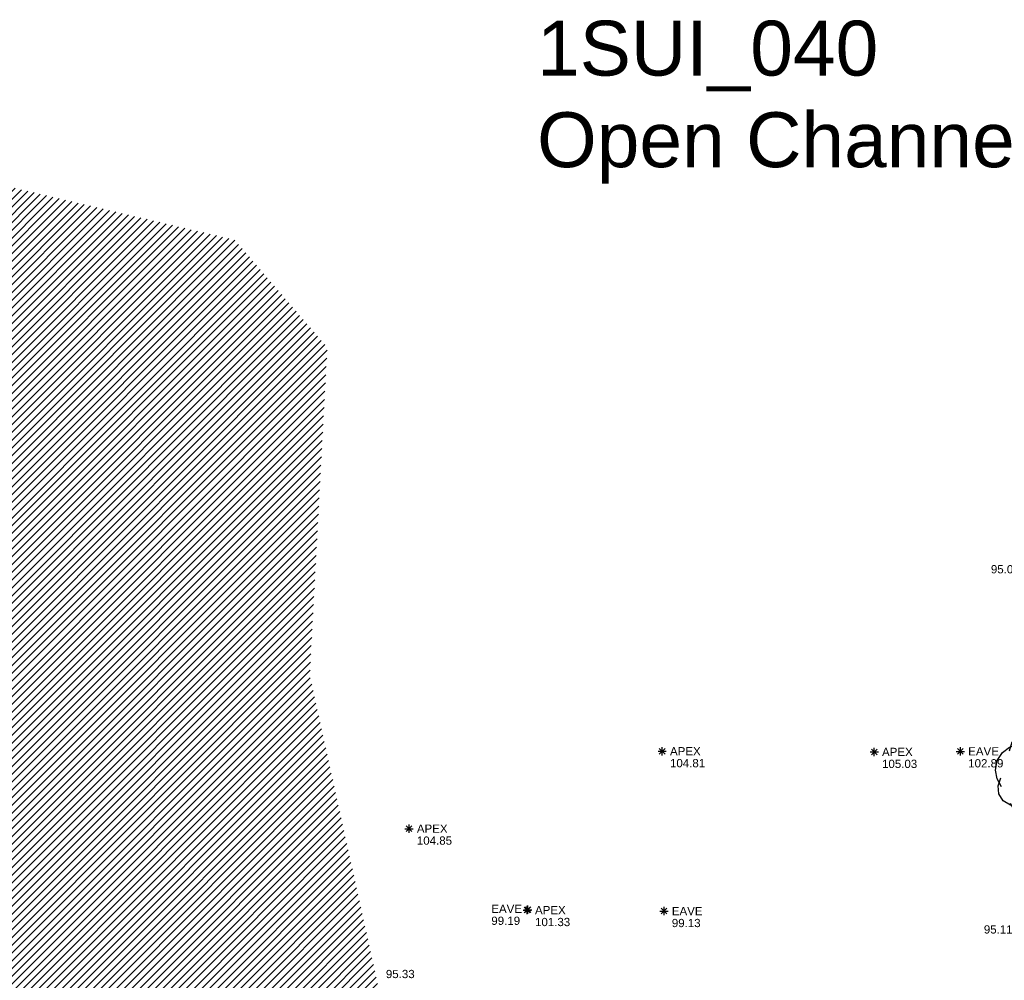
# Model space of a CAD drawing. Header units: metres. Extents: x 610185 to 614128, y 655663 to 660921.
# Tile 26 of 94: x 612758 to 612848, y 658059 to 658146. Entities that reach past the tile are written whole.
import ezdxf
from ezdxf.enums import TextEntityAlignment as Align

# ---------------------------------------------------------------- set-up
doc = ezdxf.new("R2010")
doc.units = ezdxf.units.M
doc.header["$MEASUREMENT"] = 0
for name, color, linetype in [('3D_BUILDING_ELEVATION', 7, 'Continuous'), ('3D_FENCE_ELEVATION', 7, 'Continuous'), ('APEX_CODE', 251, 'Continuous'), ('APEX_ELEVATION', 251, 'Continuous'), ('APEX_SYMBOL', 251, 'Continuous'), ('BUILDING_HATCH', 252, 'Continuous'), ('SECTION_LINE_TEXT', 7, 'Continuous'), ('TREE_SYMBOL', 93, 'Continuous'), ('UNDERSIDE_OF_EAVE_CODE', 252, 'Continuous'), ('UNDERSIDE_OF_EAVE_ELEVATION', 252, 'Continuous'), ('UNDERSIDE_OF_EAVE_SYMBOL', 252, 'Continuous')]:
    doc.layers.add(name, color=color, linetype=linetype)
doc.styles.add('REGULAR', font='swissl.ttf')

# ---------------------------------------------------------------- blocks, each defined once
blk = doc.blocks.new('065')
at = {"color": 0, "linetype": 'Continuous'}
for p, q in [((-0.5, 0), (0.5, 0)), ((-0.35, -0.35), (0.35, 0.35)), ((-0.35, 0.35), (0.35, -0.35)), ((0, -0.5), (0, 0.5))]:
    blk.add_line(p, q, dxfattribs=at)
blk = doc.blocks.new('019')
at = {"color": 0, "linetype": 'Continuous'}
for p, q in [((-0.23, 0.44), (-0.13, 0.48)), ((-0.13, 0.48), (-0.03, 0.47)), ((-0.06, 0.43), (0.02, 0.46)), ((-0.03, 0.47), (0.06, 0.41)), ((0.02, 0.46), (0.12, 0.47)), ((0.12, 0.47), (0.21, 0.45)), ((0.21, 0.45), (0.29, 0.41)), ((-0.33, 0.27), (-0.3, 0.37)), ((-0.33, 0.31), (-0.23, 0.34)), ((-0.3, 0.37), (-0.23, 0.44)), ((0.29, 0.41), (0.35, 0.35)), ((0.35, 0.35), (0.4, 0.27)), ((-0.47, 0.16), (-0.41, 0.25)), ((-0.41, 0.25), (-0.33, 0.31)), ((0.04, 0.23), (0.12, 0.2)), ((0.32, 0.28), (0.39, 0.25)), ((0.39, 0.25), (0.45, 0.2)), ((0.4, 0.27), (0.42, 0.18)), ((-0.49, 0.05), (-0.47, 0.16)), ((0.12, 0.2), (0.18, 0.15)), ((0.45, 0.2), (0.48, 0.12)), ((0.48, 0.12), (0.47, 0.04)), ((-0.47, -0.05), (-0.49, 0.05)), ((-0.19, -0.07), (-0.2, 0.02)), ((0.42, 0.06), (0.46, -0.02)), ((0.47, 0.04), (0.43, -0.03)), ((-0.42, -0.14), (-0.47, -0.05)), ((-0.46, -0.13), (-0.43, -0.04)), ((-0.13, -0.15), (-0.19, -0.07)), ((0.24, -0.11), (0.2, -0.18)), ((0.47, -0.11), (0.45, -0.2)), ((0.46, -0.02), (0.47, -0.11)), ((-0.45, -0.22), (-0.46, -0.13)), ((-0.4, -0.3), (-0.45, -0.22)), ((0.2, -0.18), (0.14, -0.23)), ((0.45, -0.2), (0.4, -0.28)), ((-0.32, -0.35), (-0.4, -0.3)), ((-0.28, -0.4), (-0.32, -0.33)), ((0.33, -0.33), (0.25, -0.37)), ((0.32, -0.3), (0.29, -0.39)), ((0.4, -0.28), (0.33, -0.33)), ((-0.22, -0.36), (-0.32, -0.35)), ((-0.22, -0.45), (-0.28, -0.4)), ((0.13, -0.47), (0.04, -0.43)), ((0.16, -0.41), (0.1, -0.46)), ((0.29, -0.39), (0.22, -0.45)), ((-0.14, -0.49), (-0.22, -0.45)), ((-0.06, -0.5), (-0.14, -0.49)), ((0.02, -0.49), (-0.06, -0.5)), ((0.1, -0.46), (0.02, -0.49)), ((0.22, -0.45), (0.13, -0.47))]:
    blk.add_line(p, q, dxfattribs=at)

msp = doc.modelspace()

# ---------------------------------------------------------------- hatches: boundary and pattern name
at = {"layer": 'BUILDING_HATCH'}
h = msp.add_hatch(dxfattribs=at)
h.set_pattern_fill('ANSI31', color=256, scale=4)
h.paths.add_polyline_path([(612754.039, 658131.926), (612726.649, 658131.711), (612721.362, 658131.762), (612721.239, 658123.946), (612721.166, 658117.876), (612721.073, 658108.735), (612720.976, 658099.594), (612720.88, 658090.44), (612720.801, 658081.128), (612726.645, 658081.021), (612726.514, 658073.523), (612721.811, 658073.527), (612721.756, 658070.225), (612726.465, 658070.147), (612726.244, 658062.6), (612720.415, 658062.641), (612720.304, 658054.254), (612720.196, 658044.812), (612720.089, 658036.296), (612719.983, 658029.978), (612719.897, 658021.137), (612719.784, 658012.19), (612719.674, 658003.451), (612719.628, 657997.392), (612719.958, 657997.332), (612719.867, 657993.031), (612719.869, 657992.923), (612720.082, 657992.923), (612721.023, 657992.886), (612729.617, 657992.782), (612740.885, 657992.559), (612745.047, 657992.553), (612750.505, 657992.479), (612750.58, 657996.812), (612750.567, 657997.059), (612751.162, 657997.077), (612751.363, 657997.077), (612760.694, 657997.135), (612774.088, 657996.985), (612780.535, 657996.916), (612789.879, 657996.762), (612790.006, 658004.32), (612790.072, 658011.051), (612790.353, 658034.344), (612790.404, 658038.697), (612790.498, 658047.57), (612790.503, 658056.739), (612790.526, 658058.524), (612784.305, 658086.797), (612785.899, 658116.62), (612777.47, 658126.409)])
edge = h.paths.add_edge_path(flags=16)
edge.add_line((612723.407, 657997.159), (612724.157, 657997.159))
edge = h.paths.add_edge_path(flags=16)
edge.add_line((612723.782, 657996.784), (612723.782, 657997.534))
edge = h.paths.add_edge_path(flags=16)
edge.add_line((612723.52, 657996.896), (612724.045, 657997.421))
edge = h.paths.add_edge_path(flags=0)
edge.add_line((612723.52, 657997.421), (612724.045, 657996.896))
h.paths.add_polyline_path([(612721.257, 658126.879), (612724.685, 658126.879), (612724.685, 658128.004), (612721.257, 658128.004)], flags=25)
h.paths.add_polyline_path([(612721.389, 658116.858), (612724.262, 658116.858), (612724.262, 658117.985), (612721.389, 658117.985)], flags=24)
h.paths.add_polyline_path([(612721.761, 658124.447), (612724.634, 658124.447), (612724.634, 658125.574), (612721.761, 658125.574)], flags=24)
h.paths.add_polyline_path([(612722.597, 658120.879), (612724.106, 658120.879), (612724.106, 658122.004), (612722.597, 658122.004)], flags=24)
h.paths.add_polyline_path([(612721.993, 658120.028), (612724.866, 658120.028), (612724.866, 658121.155), (612721.993, 658121.155)], flags=24)
h.paths.add_polyline_path([(612721.111, 658117.861), (612723.984, 658117.861), (612723.984, 658118.987), (612721.111, 658118.987)], flags=25)
h.paths.add_polyline_path([(612721.595, 658109.237), (612724.468, 658109.237), (612724.468, 658110.363), (612721.595, 658110.363)], flags=24)
h.paths.add_polyline_path([(612721.27, 658099.018), (612724.143, 658099.018), (612724.143, 658100.145), (612721.27, 658100.145)], flags=24)
h.paths.add_polyline_path([(612721.402, 658090.941), (612724.275, 658090.941), (612724.275, 658092.068), (612721.402, 658092.068)], flags=24)
h.paths.add_polyline_path([(612720.797, 658081.22), (612723.67, 658081.22), (612723.67, 658082.346), (612720.797, 658082.346)], flags=25)
h.paths.add_polyline_path([(612726.893, 658079.792), (612728.261, 658079.792), (612728.261, 658080.977), (612726.893, 658080.977)], flags=24)
h.paths.add_polyline_path([(612726.836, 658078.179), (612729.709, 658078.179), (612729.709, 658079.305), (612726.836, 658079.305)], flags=24)
h.paths.add_polyline_path([(612726.609, 658078.946), (612729.95, 658078.946), (612729.95, 658080.131), (612726.609, 658080.131)], flags=24)
h.paths.add_polyline_path([(612726.594, 658081.093), (612729.467, 658081.093), (612729.467, 658082.219), (612726.594, 658082.219)], flags=24)
h.paths.add_polyline_path([(612726.911, 658069.703), (612729.783, 658069.703), (612729.783, 658070.829), (612726.911, 658070.829)], flags=24)
h.paths.add_polyline_path([(612726.959, 658073.079), (612729.832, 658073.079), (612729.832, 658074.205), (612726.959, 658074.205)], flags=24)
h.paths.add_polyline_path([(612721.666, 658070.228), (612724.539, 658070.228), (612724.539, 658071.355), (612721.666, 658071.355)], flags=25)
h.paths.add_polyline_path([(612726.388, 658062.592), (612729.261, 658062.592), (612729.261, 658063.719), (612726.388, 658063.719)], flags=24)
h.paths.add_polyline_path([(612720.5, 658061.458), (612723.373, 658061.458), (612723.373, 658062.584), (612720.5, 658062.584)], flags=24)
h.paths.add_polyline_path([(612720.441, 658054.207), (612723.314, 658054.207), (612723.314, 658055.333), (612720.441, 658055.333)], flags=24)
h.paths.add_polyline_path([(612720.273, 658044.809), (612723.146, 658044.809), (612723.146, 658045.936), (612720.273, 658045.936)], flags=24)
h.paths.add_polyline_path([(612720.211, 658036.308), (612723.084, 658036.308), (612723.084, 658037.435), (612720.211, 658037.435)], flags=24)
h.paths.add_polyline_path([(612720.076, 658029.946), (612722.949, 658029.946), (612722.949, 658031.073), (612720.076, 658031.073)], flags=24)
h.paths.add_polyline_path([(612720.049, 658021.15), (612722.922, 658021.15), (612722.922, 658022.276), (612720.049, 658022.276)], flags=24)
h.paths.add_polyline_path([(612719.98, 658012.173), (612722.853, 658012.173), (612722.853, 658013.3), (612719.98, 658013.3)], flags=24)
h.paths.add_polyline_path([(612719.781, 658003.404), (612722.654, 658003.404), (612722.654, 658004.531), (612719.781, 658004.531)], flags=24)
h.paths.add_polyline_path([(612724.3, 657996.596), (612727.195, 657996.596), (612727.195, 657997.721), (612724.3, 657997.721)], flags=24)
h.paths.add_polyline_path([(612723.994, 657995.742), (612727.421, 657995.742), (612727.421, 657996.867), (612723.994, 657996.867)], flags=24)
h.paths.add_polyline_path([(612720.098, 657996.313), (612722.971, 657996.313), (612722.971, 657997.439), (612720.098, 657997.439)], flags=24)
h.paths.add_polyline_path([(612719.995, 657993.206), (612722.868, 657993.206), (612722.868, 657994.332), (612719.995, 657994.332)], flags=24)
h.paths.add_polyline_path([(612719.966, 657994.048), (612722.839, 657994.048), (612722.839, 657995.174), (612719.966, 657995.174)], flags=24)
h.paths.add_polyline_path([(612729.643, 657992.866), (612732.516, 657992.866), (612732.516, 657993.993), (612729.643, 657993.993)], flags=24)
h.paths.add_polyline_path([(612739.402, 657992.89), (612742.275, 657992.89), (612742.275, 657994.015), (612739.402, 657994.015)], flags=24)
h.paths.add_polyline_path([(612743.5, 657992.905), (612746.373, 657992.905), (612746.373, 657994.03), (612743.5, 657994.03)], flags=24)
h.paths.add_polyline_path([(612747.626, 657996.994), (612750.499, 657996.994), (612750.499, 657998.119), (612747.626, 657998.119)], flags=24)
h.paths.add_polyline_path([(612743.997, 657998.388), (612746.893, 657998.388), (612746.893, 657999.513), (612743.997, 657999.513)], flags=24)
h.paths.add_polyline_path([(612744.003, 657997.282), (612747.43, 657997.282), (612747.43, 657998.407), (612744.003, 657998.407)], flags=24)
h.paths.add_polyline_path([(612760.685, 657997.187), (612763.557, 657997.187), (612763.557, 657998.312), (612760.685, 657998.312)], flags=24)
h.paths.add_polyline_path([(612771.149, 657996.983), (612774.021, 657996.983), (612774.021, 657998.108), (612771.149, 657998.108)], flags=25)
h.paths.add_polyline_path([(612777.618, 657997.002), (612780.491, 657997.002), (612780.491, 657998.127), (612777.618, 657998.127)], flags=24)
h.paths.add_polyline_path([(612787.049, 657996.761), (612789.922, 657996.761), (612789.922, 657997.886), (612787.049, 657997.886)], flags=25)
h.paths.add_polyline_path([(612788.627, 658007.24), (612791.499, 658007.24), (612791.499, 658008.365), (612788.627, 658008.365)], flags=9)
h.paths.add_polyline_path([(612786.843, 658008.135), (612789.716, 658008.135), (612789.716, 658009.26), (612786.843, 658009.26)], flags=24)
h.paths.add_polyline_path([(612786.901, 658009.177), (612789.774, 658009.177), (612789.774, 658010.304), (612786.901, 658010.304)], flags=24)
h.paths.add_polyline_path([(612786.919, 658010.045), (612789.792, 658010.045), (612789.792, 658011.172), (612786.919, 658011.172)], flags=24)
h.paths.add_polyline_path([(612787.328, 658010.986), (612790.201, 658010.986), (612790.201, 658012.112), (612787.328, 658012.112)], flags=24)
h.paths.add_polyline_path([(612787.257, 658012.178), (612790.129, 658012.178), (612790.129, 658013.303), (612787.257, 658013.303)], flags=24)
h.paths.add_polyline_path([(612786.997, 658014.507), (612789.869, 658014.507), (612789.869, 658015.632), (612786.997, 658015.632)], flags=24)
h.paths.add_polyline_path([(612787.67, 658036.391), (612789.18, 658036.391), (612789.18, 658037.516), (612787.67, 658037.516)], flags=24)
h.paths.add_polyline_path([(612787.007, 658035.527), (612789.879, 658035.527), (612789.879, 658036.652), (612787.007, 658036.652)], flags=24)
h.paths.add_polyline_path([(612787.902, 658055.338), (612789.412, 658055.338), (612789.412, 658056.463), (612787.902, 658056.463)], flags=24)
h.paths.add_polyline_path([(612787.143, 658054.485), (612790.015, 658054.485), (612790.015, 658055.61), (612787.143, 658055.61)], flags=24)

# ---------------------------------------------------------------- block references
at = {"layer": 'APEX_SYMBOL', "xscale": 0.75, "yscale": 0.75, "zscale": 0.75}
for p in [(612816.39, 658079.88, 104.814), (612835.695, 658079.817, 105.028), (612793.347, 658072.833, 104.848), (612804.102, 658065.425, 101.33)]:
    msp.add_blockref('065', p, dxfattribs=at)
at = {"layer": 'TREE_SYMBOL', "xscale": 8, "yscale": 8, "zscale": 8}
msp.add_blockref('019', (612850.649, 658077.769, 102.039), dxfattribs=at)
at = {"layer": 'UNDERSIDE_OF_EAVE_SYMBOL', "xscale": 0.75, "yscale": 0.75, "zscale": 0.75}
for p in [(612843.542, 658079.868, 102.893), (612804.158, 658065.457, 99.186), (612816.559, 658065.334, 99.13)]:
    msp.add_blockref('065', p, dxfattribs=at)

# ---------------------------------------------------------------- texts
at = {"layer": '3D_BUILDING_ELEVATION', "style": 'REGULAR'}
msp.add_text('95.33', height=0.75, dxfattribs=at).set_placement((612791.236, 658059.234, 95.33))
at = {"layer": '3D_FENCE_ELEVATION', "style": 'REGULAR'}
for s, p in [('95.09', (612846.316, 658096.067, 95.087)), ('95.11', (612845.675, 658063.289, 95.113))]:
    msp.add_text(s, height=0.75, dxfattribs=at).set_placement(p)
at = {"layer": 'APEX_CODE', "style": 'REGULAR'}
for p in [(612817.1, 658079.88, 104.814), (612836.405, 658079.817, 105.028), (612794.057, 658072.833, 104.848), (612804.812, 658065.425, 101.33)]:
    msp.add_text('APEX', height=0.75, dxfattribs=at).set_placement(p, align=Align.MIDDLE_LEFT)
at = {"layer": 'APEX_ELEVATION', "style": 'REGULAR'}
for s, p in [('104.81', (612817.1, 658079.17, 104.814)), ('105.03', (612836.405, 658079.107, 105.028)), ('104.85', (612794.057, 658072.123, 104.848)), ('101.33', (612804.812, 658064.715, 101.33))]:
    msp.add_text(s, height=0.75, dxfattribs=at).set_placement(p, align=Align.TOP_LEFT)
at = {"layer": 'SECTION_LINE_TEXT', "insert": (612805.001, 658146.36, 189.444), "char_height": 5, "attachment_point": 1, "style": 'REGULAR'}
msp.add_mtext('1SUI_040\\POpen Channel', dxfattribs=at)
at = {"layer": 'UNDERSIDE_OF_EAVE_CODE', "style": 'REGULAR'}
for p in [(612844.252, 658079.868, 102.893), (612800.835, 658065.539, 99.186), (612817.269, 658065.334, 99.13)]:
    msp.add_text('EAVE', height=0.75, dxfattribs=at).set_placement(p, align=Align.MIDDLE_LEFT)
at = {"layer": 'UNDERSIDE_OF_EAVE_ELEVATION', "style": 'REGULAR'}
for s, p in [('102.89', (612844.252, 658079.158, 102.893)), ('99.19', (612800.835, 658064.829, 99.186)), ('99.13', (612817.269, 658064.624, 99.13))]:
    msp.add_text(s, height=0.75, dxfattribs=at).set_placement(p, align=Align.TOP_LEFT)

doc.saveas('drawing.dxf')
